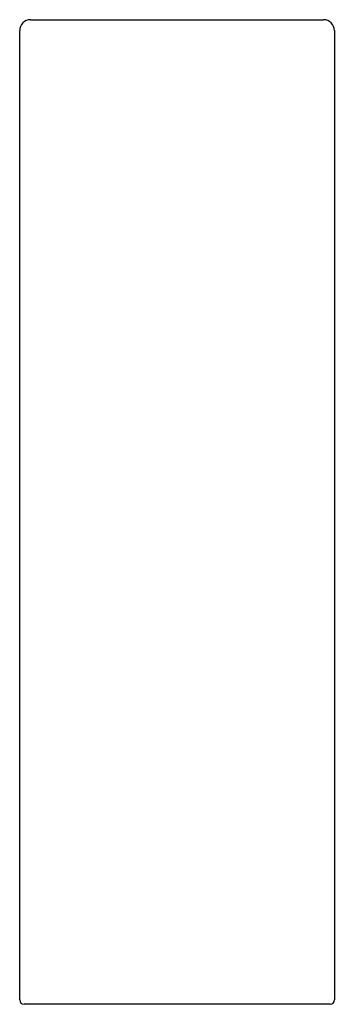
# Model space of a CAD drawing. Header units: millimetres. Extents: x 4087.735 to 4087.88, y 1928.568 to 1929.021.
import ezdxf

# ---------------------------------------------------------------- set-up
doc = ezdxf.new("R2010")
doc.units = ezdxf.units.MM
doc.layers.add('SANINDUSA', color=3, linetype='Continuous')

msp = doc.modelspace()

# ---------------------------------------------------------------- linework, layer by layer
at = {"layer": 'SANINDUSA'}
for p, q in [((4087.73981, 1929.02111), (4087.87036, 1929.02111)), ((4087.87036, 1929.02111), (4087.87481, 1929.02111)), ((4087.87981, 1929.01611), (4087.87981, 1928.98711)), ((4087.73481, 1928.57011), (4087.73481, 1928.98711)), ((4087.87981, 1928.98711), (4087.87981, 1928.57011)), ((4087.73778, 1928.56811), (4087.73681, 1928.56811)), ((4087.87036, 1928.56811), (4087.73778, 1928.56811)), ((4087.87481, 1928.56811), (4087.87036, 1928.56811)), ((4087.87781, 1928.56811), (4087.87481, 1928.56811))]:
    msp.add_line(p, q, dxfattribs=at)
for centre, radius, start, end in [((4087.73981, 1929.01611), 0.005, 90, 180), ((4087.87481, 1929.01611), 0.005, 0, 90), ((4087.73681, 1928.57011), 0.002, 180, 270), ((4087.87781, 1928.57011), 0.002, 270, 0)]:
    msp.add_arc(centre, radius, start, end, dxfattribs=at)
msp.add_open_spline([(4087.73481, 1928.98711), (4087.73481, 1928.98832), (4087.73481, 1928.98952), (4087.73481, 1928.9913), (4087.73481, 1928.99189), (4087.73481, 1928.99306), (4087.73481, 1928.99363), (4087.73481, 1928.99533), (4087.73481, 1928.99643), (4087.73481, 1928.99801), (4087.73481, 1928.99853), (4087.73481, 1928.99956), (4087.73481, 1929.00006), (4087.73481, 1929.0025), (4087.73481, 1929.00423), (4087.73481, 1929.00617), (4087.73481, 1929.00654), (4087.73481, 1929.00727), (4087.73481, 1929.00762), (4087.73481, 1929.00864), (4087.73481, 1929.00926), (4087.73481, 1929.01041), (4087.73481, 1929.01094), (4087.73481, 1929.01192), (4087.73481, 1929.01237), (4087.73481, 1929.01358), (4087.73481, 1929.01421), (4087.73481, 1929.01519), (4087.73481, 1929.01554), (4087.73481, 1929.016), (4087.73481, 1929.01611), (4087.73481, 1929.01611)], degree=3, knots=[0, 0, 0, 0, 0.0625, 0.0625, 0.09375, 0.09375, 0.125, 0.125, 0.1875, 0.1875, 0.21875, 0.21875, 0.25, 0.25, 0.375, 0.375, 0.40625, 0.40625, 0.4375, 0.4375, 0.5, 0.5, 0.5625, 0.5625, 0.625, 0.625, 0.75, 0.75, 0.875, 0.875, 1, 1, 1, 1], dxfattribs=at)

doc.saveas('drawing.dxf')
